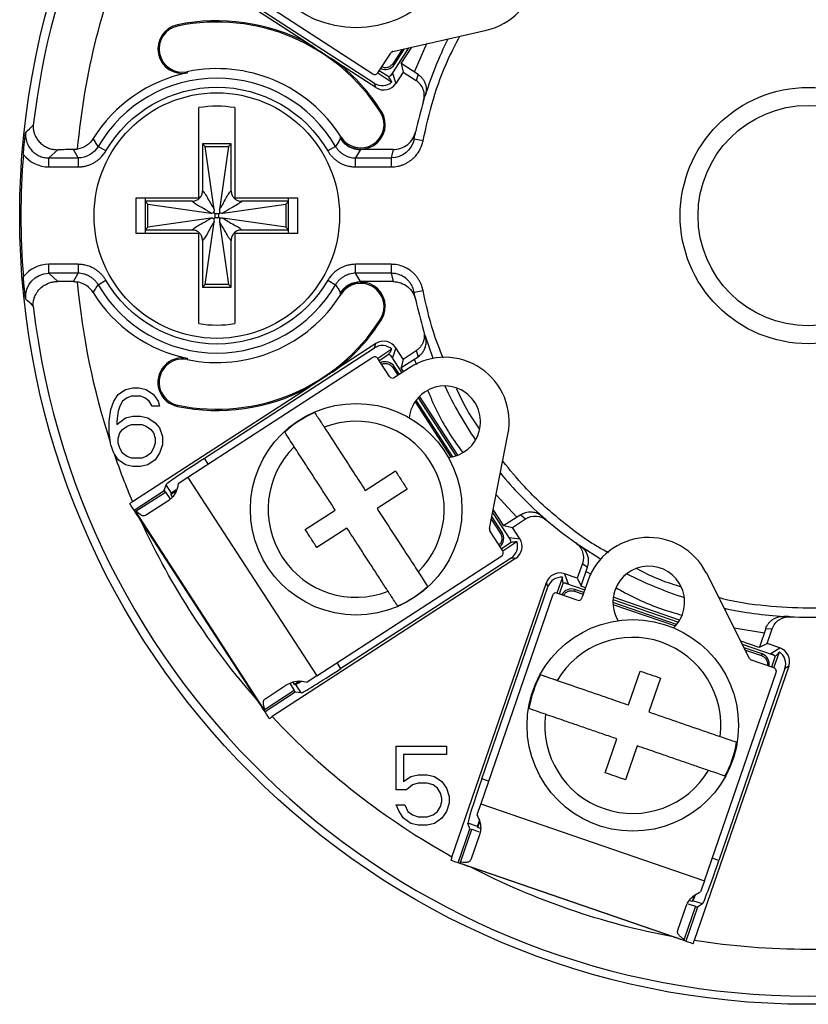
# Model space of a CAD drawing. Header units: millimetres. Extents: x 15 to 205, y 5 to 292.
# Tile 3 of 12: x 88 to 110, y 71 to 99. Entities that reach past the tile are written whole.
import ezdxf

# ---------------------------------------------------------------- set-up
doc = ezdxf.new("R2010")
doc.units = ezdxf.units.MM

msp = doc.modelspace()

# ---------------------------------------------------------------- linework, layer by layer
at = {"color": 7, "linetype": 'Continuous', "lineweight": 25}
for p, q in [((95.606, 98.038), (90.731, 101.204)), ((92.276, 100.528), (97.434, 97.179)), ((97.481, 96.914), (92.734, 99.996)), ((91.982, 98.548), (91.989, 98.514)), ((97.993, 97.804), (100.599, 98.397)), ((98.43, 97.903), (97.933, 97.138)), ((98.03, 97.435), (98.318, 97.878)), ((98.222, 97.468), (98.517, 97.923)), ((97.573, 97.208), (97.932, 97.761)), ((92.259, 97.207), (92.252, 97.241)), ((97.52, 96.795), (96.45, 97.49)), ((97.881, 97.093), (97.612, 97.268)), ((97.988, 97.463), (98.03, 97.435)), ((98.278, 97.227), (98.073, 96.912)), ((98.227, 97.464), (98.222, 97.468)), ((98.227, 97.464), (98.278, 97.227)), ((98.694, 97.161), (98.227, 97.464)), ((98.278, 97.227), (98.642, 96.991)), ((97.573, 97.208), (97.967, 96.952)), ((97.979, 97.197), (98.073, 96.912)), ((98.694, 97.161), (98.642, 96.991)), ((97.52, 96.795), (97.481, 96.914)), ((92.581, 93.725), (92.581, 96.238)), ((93.581, 96.238), (93.581, 93.725)), ((97.674, 96.13), (97.645, 96.112)), ((96.546, 95.417), (96.516, 95.398)), ((98.832, 95.313), (98.586, 95.361)), ((88.394, 94.834), (88.649, 95.062)), ((89.209, 94.834), (89.078, 95.066)), ((89.986, 95.03), (89.77, 95.156)), ((93.481, 95.225), (92.681, 95.225)), ((92.681, 95.225), (92.681, 93.918)), ((92.757, 95.149), (92.681, 95.225)), ((93.01, 93.396), (92.757, 95.149)), ((92.757, 95.149), (93.404, 95.149)), ((93.404, 95.149), (93.151, 93.396)), ((93.404, 95.149), (93.481, 95.225)), ((93.481, 93.918), (93.481, 95.225)), ((96.391, 95.156), (96.176, 95.03)), ((97.084, 95.066), (96.953, 94.834)), ((97.995, 95.066), (97.084, 95.066)), ((97.995, 95.066), (97.948, 94.834)), ((88.394, 94.834), (89.209, 94.834)), ((88.394, 94.584), (88.394, 94.834)), ((89.209, 94.834), (89.209, 94.584)), ((96.953, 94.834), (97.948, 94.834)), ((96.953, 94.584), (96.953, 94.834)), ((97.948, 94.834), (97.948, 94.584)), ((88.394, 94.584), (89.209, 94.584)), ((96.953, 94.584), (97.948, 94.584)), ((90.831, 93.725), (92.581, 93.725)), ((90.831, 92.725), (90.831, 93.725)), ((91.081, 93.725), (91.081, 93.625)), ((93.581, 93.725), (95.331, 93.725)), ((95.081, 93.625), (95.081, 93.725)), ((95.331, 93.725), (95.331, 92.725)), ((91.081, 93.625), (91.081, 92.825)), ((92.388, 93.625), (91.081, 93.625)), ((91.157, 93.549), (91.081, 93.625)), ((91.157, 93.549), (92.91, 93.296)), ((91.157, 92.902), (91.157, 93.549)), ((93.251, 93.296), (95.004, 93.549)), ((95.081, 93.625), (93.773, 93.625)), ((95.004, 93.549), (95.081, 93.625)), ((95.004, 93.549), (95.004, 92.902)), ((95.081, 92.825), (95.081, 93.625)), ((92.91, 93.155), (91.157, 92.902)), ((92.994, 93.312), (93.028, 93.278)), ((93.028, 93.173), (92.994, 93.138)), ((93.133, 93.278), (93.028, 93.278)), ((93.028, 93.278), (93.028, 93.173)), ((93.028, 93.173), (93.133, 93.173)), ((93.168, 93.312), (93.133, 93.278)), ((93.133, 93.173), (93.133, 93.278)), ((93.133, 93.173), (93.168, 93.138)), ((95.004, 92.902), (93.251, 93.155)), ((91.157, 92.902), (91.081, 92.825)), ((92.757, 91.302), (93.01, 93.055)), ((93.151, 93.055), (93.404, 91.302)), ((95.004, 92.902), (95.081, 92.825)), ((92.581, 92.725), (90.831, 92.725)), ((91.081, 92.825), (91.081, 92.725)), ((91.081, 92.825), (92.388, 92.825)), ((92.581, 90.213), (92.581, 92.725)), ((93.581, 92.725), (93.581, 90.213)), ((95.331, 92.725), (93.581, 92.725)), ((93.773, 92.825), (95.081, 92.825)), ((95.081, 92.725), (95.081, 92.825)), ((92.681, 92.533), (92.681, 91.225)), ((93.481, 91.225), (93.481, 92.533)), ((88.394, 91.617), (88.394, 91.867)), ((89.209, 91.867), (88.394, 91.867)), ((89.209, 91.867), (89.209, 91.617)), ((96.953, 91.617), (96.953, 91.867)), ((97.948, 91.867), (96.953, 91.867)), ((97.948, 91.867), (97.948, 91.617)), ((89.209, 91.617), (88.394, 91.617)), ((88.649, 91.389), (88.394, 91.617)), ((89.078, 91.385), (89.209, 91.617)), ((97.084, 91.384), (96.953, 91.617)), ((97.948, 91.617), (96.953, 91.617)), ((97.948, 91.617), (97.995, 91.384)), ((89.77, 91.295), (89.986, 91.421)), ((92.757, 91.302), (92.681, 91.225)), ((92.681, 91.225), (93.481, 91.225)), ((93.404, 91.302), (92.757, 91.302)), ((93.404, 91.302), (93.481, 91.225)), ((96.176, 91.421), (96.391, 91.295)), ((97.995, 91.384), (97.084, 91.384)), ((96.516, 91.053), (96.546, 91.034)), ((98.586, 91.09), (98.832, 91.138)), ((97.645, 90.339), (97.674, 90.32)), ((99.113, 89.243), (98.898, 89.86)), ((92.734, 86.455), (97.481, 89.537)), ((97.52, 89.656), (96.45, 88.961)), ((97.481, 89.537), (97.52, 89.656)), ((98.073, 89.538), (97.979, 89.254)), ((98.278, 89.224), (98.073, 89.538)), ((97.434, 89.272), (92.276, 85.923)), ((97.967, 89.499), (97.573, 89.243)), ((97.612, 89.183), (97.881, 89.358)), ((97.933, 89.313), (98.239, 88.841)), ((98.227, 88.987), (98.694, 89.29)), ((98.278, 89.224), (98.642, 89.46)), ((98.642, 89.46), (98.694, 89.29)), ((92.252, 89.21), (92.259, 89.244)), ((97.899, 88.74), (97.573, 89.243)), ((98.03, 89.015), (97.988, 88.988)), ((98.172, 88.797), (98.03, 89.015)), ((98.222, 88.983), (98.227, 88.987)), ((98.278, 89.224), (98.227, 88.987)), ((98.457, 88.982), (98.038, 88.71)), ((98.292, 88.875), (98.222, 88.983)), ((90.205, 88.051), (90.328, 88.238)), ((90.328, 88.238), (90.535, 88.379)), ((90.535, 88.379), (90.741, 88.425)), ((90.7, 88.191), (90.576, 88.145)), ((90.947, 88.191), (90.7, 88.191)), ((90.731, 85.247), (95.606, 88.413)), ((90.741, 88.425), (90.906, 88.425)), ((90.906, 88.425), (91.112, 88.379)), ((91.071, 88.145), (90.947, 88.191)), ((91.112, 88.379), (91.318, 88.238)), ((91.318, 88.238), (91.442, 88.051)), ((99.806, 86.543), (98.738, 88.188)), ((90.122, 87.817), (90.205, 88.051)), ((90.37, 87.911), (90.328, 87.77)), ((90.452, 88.051), (90.37, 87.911)), ((90.576, 88.145), (90.452, 88.051)), ((91.195, 88.051), (91.071, 88.145)), ((91.277, 87.911), (91.195, 88.051)), ((91.483, 87.911), (91.277, 87.911)), ((91.442, 88.051), (91.483, 87.911)), ((91.982, 87.903), (91.989, 87.937)), ((99.664, 86.499), (98.64, 88.076)), ((98.693, 88.141), (99.745, 86.521)), ((90.081, 87.489), (90.122, 87.817)), ((90.328, 87.77), (90.287, 87.489)), ((90.535, 87.583), (90.741, 87.63)), ((90.741, 87.63), (90.947, 87.63)), ((90.947, 87.63), (91.153, 87.583)), ((90.081, 87.162), (90.081, 87.489)), ((90.287, 87.396), (90.535, 87.583)), ((90.287, 87.489), (90.287, 87.396)), ((90.452, 87.255), (90.576, 87.349)), ((90.576, 87.349), (90.7, 87.396)), ((90.7, 87.396), (90.988, 87.396)), ((90.988, 87.396), (91.112, 87.349)), ((91.112, 87.349), (91.236, 87.255)), ((91.153, 87.583), (91.36, 87.442)), ((91.36, 87.442), (91.483, 87.302)), ((90.114, 86.901), (90.081, 87.162)), ((90.328, 87.021), (90.37, 87.162)), ((90.37, 87.162), (90.452, 87.255)), ((91.236, 87.255), (91.318, 87.162)), ((91.318, 87.162), (91.36, 87.021)), ((91.483, 87.302), (91.566, 87.068)), ((91.566, 87.068), (91.566, 86.834)), ((100.685, 84.502), (101.203, 87.124)), ((90.205, 86.6), (90.122, 86.834)), ((90.328, 86.881), (90.328, 87.021)), ((90.37, 86.74), (90.328, 86.881)), ((91.36, 86.881), (91.318, 86.74)), ((91.36, 87.021), (91.36, 86.881)), ((91.566, 86.834), (91.483, 86.6)), ((90.328, 86.413), (90.224, 86.57)), ((90.452, 86.6), (90.37, 86.74)), ((90.576, 86.506), (90.452, 86.6)), ((91.236, 86.6), (91.112, 86.506)), ((91.318, 86.74), (91.236, 86.6)), ((91.483, 86.6), (91.36, 86.413)), ((90.535, 86.272), (90.328, 86.413)), ((90.741, 86.225), (90.535, 86.272)), ((90.7, 86.459), (90.576, 86.506)), ((90.988, 86.459), (90.7, 86.459)), ((91.153, 86.272), (90.947, 86.225)), ((91.112, 86.506), (90.988, 86.459)), ((91.36, 86.413), (91.153, 86.272)), ((90.947, 86.225), (90.741, 86.225)), ((97.223, 85.558), (98.062, 86.103)), ((91.609, 85.554), (91.664, 85.718)), ((91.818, 85.48), (91.664, 85.718)), ((92.276, 85.923), (92.005, 85.746)), ((92.276, 85.923), (95.871, 80.387)), ((90.771, 85.01), (91.609, 85.554)), ((90.834, 84.986), (91.647, 85.514)), ((91.609, 85.554), (91.639, 85.509)), ((91.647, 85.514), (91.765, 85.333)), ((91.801, 85.451), (91.95, 85.548)), ((91.818, 85.48), (91.801, 85.451)), ((91.846, 85.382), (91.801, 85.451)), ((98.389, 85.599), (97.55, 85.055)), ((91.715, 85.26), (91.122, 84.875)), ((90.809, 84.97), (90.834, 84.986)), ((90.809, 84.97), (94.403, 79.434)), ((95.546, 84.469), (96.384, 85.013)), ((100.772, 84.941), (101.269, 84.176)), ((101.085, 84.574), (100.789, 85.029)), ((101.557, 84.88), (101.091, 84.577)), ((101.557, 84.88), (101.692, 84.764)), ((94.223, 79.694), (90.972, 84.699)), ((101.037, 84.386), (100.749, 84.828)), ((101.328, 84.527), (101.692, 84.764)), ((96.711, 84.51), (95.873, 83.965)), ((101.058, 83.875), (100.699, 84.428)), ((100.995, 84.359), (101.037, 84.386)), ((101.091, 84.577), (101.085, 84.574)), ((101.091, 84.577), (101.328, 84.527)), ((101.532, 84.212), (101.328, 84.527)), ((101.289, 84.11), (101.019, 83.935)), ((101.058, 83.875), (101.452, 84.131)), ((101.234, 84.242), (101.532, 84.212)), ((103.783, 83.643), (103.235, 83.996)), ((101.414, 83.659), (94.625, 79.25)), ((95.871, 80.387), (101.029, 83.737)), ((101.29, 83.672), (96.543, 80.589)), ((101.414, 83.659), (101.29, 83.672)), ((103.279, 83.523), (103.137, 83.113)), ((103.279, 83.523), (103.425, 83.422)), ((103.137, 83.113), (102.783, 83.235)), ((102.783, 83.235), (102.883, 82.953)), ((103.244, 82.896), (103.425, 83.422)), ((107.941, 80.875), (106.736, 83.26)), ((99.639, 75.333), (102.275, 82.987)), ((102.317, 82.869), (102.275, 82.987)), ((102.723, 83.138), (102.57, 82.694)), ((102.638, 82.671), (102.742, 82.975)), ((102.811, 82.971), (103.343, 82.788)), ((103.137, 83.113), (103.244, 82.896)), ((103.427, 83.033), (103.265, 82.561)), ((100.474, 77.518), (102.317, 82.869)), ((103.137, 82.499), (102.57, 82.694)), ((103.071, 82.797), (103.055, 82.749)), ((103.317, 82.712), (103.071, 82.797)), ((103.241, 82.889), (103.244, 82.896)), ((103.363, 82.847), (103.241, 82.889)), ((102.443, 82.632), (100.441, 76.817)), ((105.908, 81.82), (104.129, 82.432)), ((104.132, 82.516), (105.958, 81.887)), ((105.992, 81.942), (104.138, 82.58)), ((108.396, 81.71), (108.215, 81.184)), ((108.396, 81.71), (108.574, 81.7)), ((108.432, 81.29), (108.574, 81.7)), ((108.213, 81.177), (107.699, 81.354)), ((107.74, 81.274), (108.602, 80.977)), ((108.29, 81), (107.791, 81.171)), ((108.215, 81.184), (108.213, 81.177)), ((108.215, 81.184), (108.432, 81.29)), ((108.787, 81.168), (108.432, 81.29)), ((108.534, 81.008), (108.787, 81.168)), ((108.621, 80.61), (108.774, 81.055)), ((108.621, 80.61), (107.998, 80.825)), ((108.274, 80.952), (108.29, 81)), ((108.658, 80.938), (108.554, 80.634)), ((104.563, 79.575), (104.889, 80.521)), ((109.035, 80.66), (106.399, 73.005)), ((106.681, 74.668), (108.683, 80.483)), ((108.929, 80.593), (107.087, 75.241)), ((109.035, 80.66), (108.929, 80.593)), ((95.247, 80.145), (95.201, 80.217)), ((95.395, 80.241), (95.247, 80.145)), ((95.871, 80.387), (95.599, 80.211)), ((105.456, 80.325), (105.131, 79.38)), ((95.263, 79.928), (94.425, 79.383)), ((95.242, 79.979), (94.429, 79.451)), ((94.444, 79.759), (95.037, 80.144)), ((95.124, 80.161), (95.242, 79.979)), ((95.234, 79.973), (95.263, 79.928)), ((95.247, 80.145), (95.28, 80.149)), ((95.434, 79.911), (95.263, 79.928)), ((95.434, 79.911), (95.28, 80.149)), ((94.429, 79.451), (94.403, 79.434)), ((103.912, 77.684), (104.238, 78.63)), ((98.081, 78.425), (99.483, 78.425)), ((98.081, 77.208), (98.081, 78.425)), ((99.483, 78.425), (99.483, 78.191)), ((104.805, 78.434), (104.48, 77.489)), ((98.287, 78.191), (98.287, 77.442)), ((99.483, 78.191), (98.287, 78.191)), ((98.287, 77.442), (98.493, 77.583)), ((98.493, 77.583), (98.7, 77.63)), ((98.7, 77.63), (98.947, 77.63)), ((98.947, 77.63), (99.153, 77.583)), ((99.153, 77.583), (99.36, 77.442)), ((98.37, 77.208), (98.081, 77.208)), ((98.535, 77.349), (98.37, 77.208)), ((98.7, 77.396), (98.535, 77.349)), ((98.947, 77.396), (98.7, 77.396)), ((99.112, 77.349), (98.947, 77.396)), ((99.236, 77.255), (99.112, 77.349)), ((99.318, 77.115), (99.236, 77.255)), ((99.36, 77.442), (99.483, 77.255)), ((99.483, 77.255), (99.566, 77.021)), ((99.36, 76.974), (99.318, 77.115)), ((99.36, 76.881), (99.36, 76.974)), ((99.566, 77.021), (99.566, 76.834)), ((98.081, 76.787), (98.328, 76.787)), ((98.163, 76.6), (98.081, 76.787)), ((98.328, 76.787), (98.411, 76.6)), ((99.236, 76.6), (99.318, 76.74)), ((99.318, 76.74), (99.36, 76.881)), ((99.566, 76.834), (99.483, 76.6)), ((100.441, 76.817), (100.335, 76.511)), ((100.441, 76.817), (106.681, 74.668)), ((98.287, 76.413), (98.163, 76.6)), ((98.493, 76.272), (98.287, 76.413)), ((98.411, 76.6), (98.535, 76.506)), ((98.535, 76.506), (98.7, 76.459)), ((98.7, 76.459), (98.947, 76.459)), ((98.947, 76.459), (99.112, 76.506)), ((99.112, 76.506), (99.236, 76.6)), ((99.36, 76.413), (99.153, 76.272)), ((99.483, 76.6), (99.36, 76.413)), ((98.7, 76.225), (98.493, 76.272)), ((98.947, 76.225), (98.7, 76.225)), ((99.153, 76.272), (98.947, 76.225)), ((99.816, 75.171), (100.142, 76.116)), ((99.881, 75.191), (100.197, 76.108)), ((100.142, 76.116), (100.084, 76.278)), ((100.352, 76.186), (100.084, 76.278)), ((100.142, 76.116), (100.193, 76.099)), ((100.197, 76.108), (100.401, 76.038)), ((100.352, 76.186), (100.357, 76.153)), ((100.357, 76.153), (100.414, 76.32)), ((100.435, 76.126), (100.357, 76.153)), ((100.406, 75.949), (100.176, 75.28)), ((99.871, 75.162), (99.881, 75.191)), ((99.871, 75.162), (106.111, 73.014)), ((105.81, 73.107), (100.166, 75.05)), ((106.681, 74.668), (106.576, 74.362)), ((106.396, 74.261), (106.339, 74.093)), ((105.944, 73.294), (106.174, 73.963)), ((106.437, 73.959), (106.121, 73.042)), ((106.485, 73.932), (106.16, 72.987)), ((106.232, 74.03), (106.437, 73.959)), ((106.339, 74.093), (106.258, 74.121)), ((106.339, 74.093), (106.362, 74.116)), ((106.63, 74.024), (106.362, 74.116)), ((106.434, 73.95), (106.485, 73.932)), ((106.63, 74.024), (106.485, 73.932)), ((106.121, 73.042), (106.111, 73.014))]:
    msp.add_line(p, q, dxfattribs=at)
at = {"color": 8, "linetype": 'Continuous', "lineweight": 25}
for p, q in [((98.248, 97.862), (97.988, 97.463)), ((98.925, 98.016), (98.587, 97.23)), ((97.988, 88.988), (98.13, 88.77)), ((98.587, 89.221), (98.652, 89.071)), ((98.609, 88.033), (99.612, 86.488)), ((92.841, 86.289), (92.734, 86.455)), ((100.87, 85.44), (101.451, 84.811)), ((100.735, 84.758), (100.995, 84.359)), ((103.383, 83.302), (103.526, 83.223)), ((103.055, 82.749), (103.3, 82.665)), ((104.132, 82.379), (105.873, 81.779)), ((107.51, 81.727), (108.355, 81.59)), ((107.824, 81.107), (108.274, 80.952)), ((96.543, 80.589), (96.436, 80.754)), ((100.66, 77.454), (100.474, 77.518)), ((107.087, 75.241), (106.9, 75.305))]:
    msp.add_line(p, q, dxfattribs=at)
at = {"color": 7, "linetype": 'Continuous', "lineweight": 25}
for centre, radius in [((109.581, 93.225), 22), ((96.967, 101.417), 2.95), ((93.081, 93.225), 3.425), ((109.581, 93.225), 3.075), ((96.967, 85.034), 2.95), ((104.684, 79.005), 2.95)]:
    msp.add_circle(centre, radius, dxfattribs=at)
for centre, radius, start, end in [((109.581, 93.225), 21.768, 108.2118, 173.3468), ((100.2, 100.152), 1.8, 282.8165, 57), ((93.081, 93.225), 5.435, 62.316, 101.6629), ((93.081, 93.225), 5.4, 32.311, 101.6629), ((92.121, 97.877), 0.685, 101.6629, 281.6629), ((92.121, 97.877), 0.65, 101.6629, 281.6629), ((109.581, 93.225), 11.2, 153.9043, 162.5112), ((98.016, 97.707), 0.1, 102.8165, 147), ((93.081, 93.225), 4.1, 32.311, 101.6629), ((93.081, 93.225), 5.435, 32.311, 51.684), ((97.779, 97.599), 0.3, 244.6623, 327), ((93.081, 93.225), 4.065, 101.6629, 148.1123), ((93.081, 93.225), 3.833, 30.2505, 149.7495), ((97.489, 97.263), 0.1, 237, 327), ((109.581, 93.225), 11.2, 163.3842, 167.8636), ((93.081, 93.225), 3.053, 80.5754, 99.4246), ((97.095, 95.764), 0.685, 212.311, 32.311), ((97.095, 95.764), 0.65, 212.311, 32.311), ((93.081, 93.225), 4.065, 31.8877, 32.311), ((109.581, 93.225), 21.965, 175.5412, 184.4588), ((93.081, 93.225), 3.833, 210.2505, 329.7495), ((97.095, 90.686), 0.685, 327.689, 147.689), ((97.095, 90.686), 0.65, 327.689, 147.689), ((93.081, 93.225), 4.065, 211.8877, 258.3371), ((93.081, 93.225), 4.1, 258.3371, 327.689), ((93.081, 93.225), 4.065, 327.689, 328.1123), ((109.581, 93.225), 21.768, 186.6532, 353.3468), ((109.581, 93.225), 11.2, 192.1364, 196.6158), ((93.081, 93.225), 5.4, 258.3371, 327.689), ((93.081, 93.225), 3.053, 260.5754, 279.4246), ((93.081, 93.225), 5.435, 308.316, 327.689), ((97.489, 89.188), 0.1, 33, 123), ((99.437, 87.473), 1.8, 348.8165, 123), ((92.121, 88.573), 0.685, 78.3371, 258.3371), ((92.121, 88.573), 0.65, 78.3371, 258.3371), ((97.779, 88.852), 0.3, 33, 115.3377), ((97.983, 88.794), 0.1, 213, 303), ((99.437, 87.473), 1, 275.863, 123), ((109.581, 93.225), 11.2, 205.1085, 214.0086), ((93.081, 93.225), 5.435, 258.3371, 297.684), ((99.437, 87.473), 1, 123, 173.4043), ((96.967, 85.034), 2.934, 113.1868, 132.8132), ((96.967, 85.034), 2.456, 314.745, 111.255), ((96.967, 85.034), 2.456, 134.745, 291.255), ((109.581, 93.225), 11.2, 219.9043, 228.5112), ((109.581, 93.225), 11.2, 229.3842, 234.6158), ((100.783, 84.483), 0.1, 168.8165, 213), ((100.785, 84.223), 0.3, 310.6623, 33), ((105.129, 82.447), 1.8, 26.8165, 161), ((100.974, 83.821), 0.1, 303, 33), ((105.129, 82.447), 1, 313.863, 161), ((109.581, 93.225), 11.2, 243.1085, 252.0086), ((96.967, 85.034), 2.934, 293.1868, 312.8132), ((102.538, 82.6), 0.1, 71, 161), ((102.973, 82.513), 0.3, 71, 153.3377), ((105.129, 82.447), 1, 161, 211.4043), ((103.17, 82.593), 0.1, 251, 341), ((109.581, 93.225), 11.2, 257.9043, 266.5112), ((109.581, 93.225), 11.2, 267.3842, 272.6158), ((104.684, 79.005), 2.456, 352.745, 149.255), ((108.031, 80.92), 0.1, 206.8165, 251), ((108.192, 80.716), 0.3, 348.6623, 71), ((108.589, 80.516), 0.1, 341, 71), ((104.684, 79.005), 2.934, 151.1868, 170.8132), ((104.684, 79.005), 2.456, 172.745, 329.255), ((104.684, 79.005), 2.934, 331.1868, 350.8132)]:
    msp.add_arc(centre, radius, start, end, dxfattribs=at)
for centre, major_axis, ratio, start_param, end_param in [((97.698, 97.25), (-0.126, 0.38), 0.999002, 2.245953, 3.55547), ((97.837, 96.831), (-0.813, 1.3), 0.113442, 4.734847, 4.842298), ((97.738, 97.131), (-0.126, 0.38), 0.999002, 2.245953, 3.815775), ((97.698, 89.201), (-0.126, -0.38), 0.999002, 2.727715, 4.037232), ((97.738, 89.32), (-0.126, -0.38), 0.999002, 2.46741, 4.037232), ((97.837, 89.62), (0.813, 1.3), 0.113442, 4.58248, 4.689931), ((92.754, 86.424), (1.09, 0.708), 0.027933, 1.570796, 3.106686), ((92.908, 86.187), (1.09, 0.708), 0.017455, 2.63614, 3.106686), ((101.072, 84.007), (-0.398, 0.039), 0.999002, 2.245953, 3.55547), ((101.511, 83.964), (1.519, 0.214), 0.113442, 1.593254, 1.700706), ((101.196, 83.995), (-0.398, 0.039), 0.999002, 2.245953, 3.815775), ((102.653, 82.857), (0.135, -0.377), 0.999002, 2.46741, 4.037232), ((102.695, 82.739), (0.135, -0.377), 0.999002, 2.727715, 4.037232), ((102.546, 83.154), (-0.16, 1.525), 0.113442, 4.58248, 4.689931), ((108.923, 80.959), (1.065, 1.104), 0.113442, 1.593254, 1.700706), ((108.551, 80.723), (-0.338, -0.214), 0.999002, 2.245953, 3.55547), ((108.657, 80.79), (-0.338, -0.214), 0.999002, 2.245953, 3.815775), ((96.523, 80.62), (1.09, 0.708), 0.027933, 3.176499, 4.712389), ((96.369, 80.857), (1.09, 0.708), 0.017455, 3.176499, 3.652498), ((100.508, 77.506), (0.423, 1.229), 0.027933, 1.570796, 3.106686), ((100.776, 77.414), (0.423, 1.229), 0.017455, 2.63614, 3.106686), ((107.052, 75.253), (0.423, 1.229), 0.027933, 3.176499, 4.712389), ((106.784, 75.345), (0.423, 1.229), 0.017455, 3.176499, 3.652498)]:
    msp.add_ellipse(centre, major_axis=major_axis, ratio=ratio, start_param=start_param, end_param=end_param, dxfattribs=at)
for points in [[(89.196, 95.077), (89.388, 97.187), (89.905, 99.253), (90.731, 101.204)], [(98.848, 96.428), (98.865, 96.483), (98.881, 96.537), (98.898, 96.591)], [(87.748, 95.552), (87.818, 95.618), (87.889, 95.683), (87.959, 95.747)], [(98.586, 95.361), (98.6, 95.434), (98.615, 95.507), (98.631, 95.58)], [(89.629, 95.373), (89.533, 95.219), (89.374, 95.11), (89.196, 95.077)], [(98.586, 95.361), (98.528, 95.058), (98.255, 94.834), (97.948, 94.834)], [(89.078, 95.066), (88.928, 95.066), (88.786, 95.064), (88.649, 95.062)], [(89.196, 95.077), (89.157, 95.07), (89.117, 95.066), (89.078, 95.066)], [(89.77, 95.156), (89.655, 94.959), (89.438, 94.834), (89.209, 94.834)], [(87.682, 94.933), (87.849, 94.721), (88.106, 94.582), (88.394, 94.584)], [(88.394, 91.867), (88.107, 91.868), (87.849, 91.73), (87.682, 91.518)], [(87.748, 90.899), (87.707, 91.277), (88.013, 91.617), (88.394, 91.617)], [(89.078, 91.385), (88.928, 91.385), (88.786, 91.386), (88.649, 91.389)], [(89.078, 91.385), (89.117, 91.385), (89.157, 91.381), (89.196, 91.374)], [(89.629, 91.078), (89.533, 91.232), (89.374, 91.341), (89.196, 91.374)], [(90.114, 86.901), (89.642, 88.353), (89.334, 89.853), (89.196, 91.374)], [(98.631, 90.871), (98.615, 90.944), (98.6, 91.017), (98.586, 91.09)], [(87.959, 90.703), (87.889, 90.768), (87.818, 90.833), (87.748, 90.899)], [(98.898, 89.86), (98.881, 89.914), (98.865, 89.968), (98.848, 90.023)], [(90.122, 86.834), (90.119, 86.856), (90.116, 86.879), (90.114, 86.901)], [(90.224, 86.57), (90.218, 86.58), (90.211, 86.59), (90.205, 86.6)], [(90.731, 85.247), (90.546, 85.683), (90.378, 86.122), (90.224, 86.57)], [(90.731, 85.247), (90.704, 85.23), (90.677, 85.212), (90.651, 85.195)], [(90.972, 84.699), (90.865, 84.864), (90.758, 85.03), (90.651, 85.195)], [(94.223, 79.694), (92.901, 81.194), (91.805, 82.881), (90.972, 84.699)], [(102.29, 84.724), (102.247, 84.761), (102.204, 84.798), (102.161, 84.836)], [(103.235, 83.996), (103.188, 84.029), (103.142, 84.061), (103.095, 84.094)], [(109.07, 82.037), (109.013, 82.04), (108.956, 82.043), (108.899, 82.046)], [(94.545, 79.198), (94.438, 79.363), (94.33, 79.528), (94.223, 79.694)], [(94.545, 79.198), (94.572, 79.216), (94.598, 79.233), (94.625, 79.25)], [(99.639, 75.333), (97.774, 76.37), (96.082, 77.691), (94.625, 79.25)], [(99.639, 75.333), (99.629, 75.303), (99.618, 75.273), (99.608, 75.243)], [(100.166, 75.05), (99.98, 75.114), (99.794, 75.178), (99.608, 75.243)], [(105.81, 73.107), (103.844, 73.476), (101.942, 74.13), (100.166, 75.05)], [(106.368, 72.915), (106.182, 72.979), (105.996, 73.043), (105.81, 73.107)], [(106.368, 72.915), (106.379, 72.945), (106.389, 72.975), (106.399, 73.005)], [(112.762, 73.005), (110.654, 72.674), (108.507, 72.674), (106.399, 73.005)]]:
    msp.add_open_spline(points, degree=3, dxfattribs=at)
at = {"color": 8, "linetype": 'Continuous', "lineweight": 25}
for points, knots in [([(98.832, 95.313), (98.921, 95.7), (99.101, 96.484), (99.455, 97.461), (99.753, 98.025), (99.86, 98.229)], [0, 0, 0, 0, 0.384002, 0.776967, 1, 1, 1, 1]), ([(97.988, 97.463), (97.967, 97.437), (97.926, 97.386), (97.832, 97.35), (97.745, 97.343), (97.698, 97.365), (97.68, 97.374)], [0, 0, 0, 0, 0.279681, 0.558076, 0.834831, 1, 1, 1, 1]), ([(99.395, 89.248), (99.299, 89.491), (99.055, 90.104), (98.916, 90.749), (98.832, 91.138)], [0, 0, 0, 0, 0.396253, 1, 1, 1, 1]), ([(97.68, 89.077), (97.698, 89.085), (97.745, 89.108), (97.832, 89.101), (97.926, 89.066), (97.967, 89.014), (97.988, 88.988)], [0, 0, 0, 0, 0.1632082, 0.4416107, 0.7183739, 1, 1, 1, 1]), ([(98.966, 88.34), (99.013, 88.228), (99.231, 87.708), (99.562, 87.127), (99.884, 86.694), (99.943, 86.615)], [0, 0, 0, 0, 0.184589, 0.851247, 1, 1, 1, 1]), ([(100.408, 87.279), (100.305, 87.426), (100.059, 87.779), (99.877, 88.17), (99.771, 88.397)], [0, 0, 0, 0, 0.4167876, 1, 1, 1, 1]), ([(104.003, 83.821), (103.892, 83.881), (103.398, 84.15), (102.606, 84.764), (101.723, 85.554), (101.252, 86.135), (101.056, 86.378)], [0, 0, 0, 0, 0.096599, 0.429369, 0.762021, 1, 1, 1, 1]), ([(100.995, 84.359), (101.01, 84.329), (101.04, 84.27), (101.034, 84.17), (101.005, 84.087), (100.965, 84.054), (100.951, 84.041)], [0, 0, 0, 0, 0.279681, 0.558076, 0.834831, 1, 1, 1, 1]), ([(106.029, 82.87), (106.017, 82.873), (105.592, 82.994), (105.176, 83.164), (104.8, 83.374), (104.798, 83.376)], [0, 0, 0, 0, 0.029324, 0.994895, 1, 1, 1, 1]), ([(102.757, 82.63), (102.766, 82.647), (102.789, 82.694), (102.862, 82.742), (102.957, 82.772), (103.022, 82.757), (103.055, 82.749)], [0, 0, 0, 0, 0.163208, 0.441611, 0.718374, 1, 1, 1, 1]), ([(104.224, 82.841), (104.33, 82.781), (104.822, 82.505), (105.44, 82.251), (105.961, 82.109), (106.056, 82.083)], [0, 0, 0, 0, 0.184589, 0.851247, 1, 1, 1, 1]), ([(110.974, 82.374), (110.908, 82.362), (110.449, 82.283), (109.582, 82.259), (108.385, 82.325), (107.546, 82.436), (107.12, 82.559), (107.084, 82.57)], [0, 0, 0, 0, 0.051742, 0.356087, 0.660316, 0.971823, 1, 1, 1, 1]), ([(108.274, 80.952), (108.304, 80.938), (108.364, 80.91), (108.421, 80.828), (108.449, 80.745), (108.438, 80.694), (108.434, 80.675)], [0, 0, 0, 0, 0.2796814, 0.5580758, 0.834831, 1, 1, 1, 1])]:
    msp.add_open_spline(points, degree=3, knots=knots, dxfattribs=at)
at = {"color": 7, "linetype": 'Continuous', "lineweight": 25}
for points, knots in [([(96.45, 97.49), (96.407, 97.518), (96.36, 97.549), (96.266, 97.609), (96.231, 97.632), (96.166, 97.674), (96.142, 97.69), (96.088, 97.725), (96.057, 97.745), (95.996, 97.785), (95.966, 97.804), (95.912, 97.839), (95.888, 97.855), (95.824, 97.897), (95.789, 97.919), (95.697, 97.979), (95.649, 98.01), (95.606, 98.038)], [0, 0, 0, 0, 0.25, 0.25, 0.375, 0.375, 0.4375, 0.4375, 0.5, 0.5, 0.5625, 0.5625, 0.625, 0.625, 0.75, 0.75, 1, 1, 1, 1]), ([(97.878, 97.091), (97.897, 97.105), (97.916, 97.121), (97.95, 97.156), (97.965, 97.176), (97.979, 97.197)], [0, 0, 0, 0, 0.5, 0.5, 1, 1, 1, 1]), ([(98.848, 96.428), (98.879, 96.532), (98.876, 96.643), (98.802, 96.844), (98.732, 96.932), (98.642, 96.991)], [0, 0, 0, 0, 0.5, 0.5, 1, 1, 1, 1]), ([(98.694, 97.161), (98.713, 97.147), (98.753, 97.119), (98.807, 97.063), (98.856, 96.994), (98.896, 96.909), (98.92, 96.811), (98.925, 96.702), (98.908, 96.629), (98.898, 96.591)], [0, 0, 0, 0, 0.10701, 0.225981, 0.356907, 0.49978, 0.654593, 0.821336, 1, 1, 1, 1]), ([(89.986, 95.03), (90.628, 96.131), (91.807, 96.808), (94.355, 96.808), (95.534, 96.131), (96.176, 95.03)], [0, 0, 0, 0, 0.5, 0.5, 1, 1, 1, 1]), ([(109.581, 89.65), (110.529, 89.65), (111.438, 90.027), (112.779, 91.368), (113.156, 92.277), (113.156, 94.174), (112.779, 95.083), (111.438, 96.424), (110.529, 96.8), (108.633, 96.8), (107.723, 96.424), (106.382, 95.083), (106.006, 94.174), (106.006, 92.277), (106.382, 91.368), (107.723, 90.027), (108.633, 89.65), (109.581, 89.65)], [0, 0, 0, 0, 0.125, 0.125, 0.25, 0.25, 0.375, 0.375, 0.5, 0.5, 0.625, 0.625, 0.75, 0.75, 0.875, 0.875, 1, 1, 1, 1]), ([(87.959, 95.747), (87.959, 95.724), (87.957, 95.68), (87.964, 95.619), (87.975, 95.567), (87.995, 95.496), (88.033, 95.409), (88.104, 95.306), (88.192, 95.219), (88.297, 95.148), (88.41, 95.098), (88.527, 95.067), (88.61, 95.064), (88.649, 95.062)], [0, 0, 0, 0, 0.078994, 0.146999, 0.204015, 0.250048, 0.384086, 0.499788, 0.619076, 0.727593, 0.826342, 0.916607, 1, 1, 1, 1]), ([(97.995, 95.066), (98.144, 95.066), (98.289, 95.118), (98.52, 95.304), (98.6, 95.435), (98.631, 95.58)], [0, 0, 0, 0, 0.5, 0.5, 1, 1, 1, 1]), ([(87.682, 94.933), (87.684, 94.958), (87.688, 95.01), (87.696, 95.09), (87.704, 95.174), (87.714, 95.274), (87.729, 95.401), (87.741, 95.497), (87.748, 95.552)], [0, 0, 0, 0, 0.112377, 0.232255, 0.361103, 0.500106, 0.711036, 1, 1, 1, 1]), ([(87.748, 95.552), (87.746, 95.525), (87.742, 95.469), (87.75, 95.387), (87.766, 95.307), (87.793, 95.232), (87.826, 95.164), (87.865, 95.103), (87.921, 95.034), (88.001, 94.96), (88.116, 94.891), (88.249, 94.843), (88.345, 94.837), (88.394, 94.834)], [0, 0, 0, 0, 0.076265, 0.152316, 0.22726, 0.300241, 0.370482, 0.437324, 0.500245, 0.612877, 0.736251, 0.866785, 1, 1, 1, 1]), ([(89.77, 95.156), (89.747, 95.192), (89.699, 95.264), (89.653, 95.336), (89.629, 95.373)], [0, 0, 0, 0, 0.494131, 1, 1, 1, 1]), ([(96.532, 95.373), (96.509, 95.336), (96.463, 95.264), (96.415, 95.192), (96.391, 95.156)], [0, 0, 0, 0, 0.505869, 1, 1, 1, 1]), ([(96.532, 95.373), (96.591, 95.279), (96.673, 95.201), (96.864, 95.095), (96.973, 95.066), (97.084, 95.066)], [0, 0, 0, 0, 0.5, 0.5, 1, 1, 1, 1]), ([(97.948, 94.584), (97.978, 94.585), (98.038, 94.587), (98.127, 94.601), (98.213, 94.623), (98.296, 94.653), (98.375, 94.691), (98.45, 94.737), (98.525, 94.791), (98.622, 94.881), (98.722, 95.012), (98.797, 95.17), (98.821, 95.271), (98.832, 95.313)], [0, 0, 0, 0, 0.07294, 0.145017, 0.216499, 0.287594, 0.358462, 0.429221, 0.499964, 0.581238, 0.749937, 0.894901, 1, 1, 1, 1]), ([(89.209, 94.584), (89.24, 94.585), (89.303, 94.587), (89.396, 94.602), (89.487, 94.627), (89.574, 94.66), (89.657, 94.702), (89.749, 94.761), (89.84, 94.838), (89.924, 94.932), (89.966, 94.998), (89.986, 95.03)], [0, 0, 0, 0, 0.100823, 0.200967, 0.3007, 0.400215, 0.499655, 0.596782, 0.749686, 0.879194, 1, 1, 1, 1]), ([(96.176, 95.03), (96.192, 95.004), (96.226, 94.95), (96.286, 94.878), (96.352, 94.812), (96.425, 94.753), (96.503, 94.703), (96.6, 94.653), (96.713, 94.614), (96.837, 94.588), (96.915, 94.585), (96.953, 94.584)], [0, 0, 0, 0, 0.100822, 0.200966, 0.300699, 0.400214, 0.499655, 0.596766, 0.749686, 0.879228, 1, 1, 1, 1]), ([(96.391, 95.156), (96.406, 95.133), (96.436, 95.086), (96.492, 95.023), (96.556, 94.966), (96.628, 94.918), (96.706, 94.88), (96.787, 94.853), (96.87, 94.837), (96.925, 94.835), (96.953, 94.834)], [0, 0, 0, 0, 0.121291, 0.245703, 0.372288, 0.49999, 0.627693, 0.754283, 0.878701, 1, 1, 1, 1]), ([(92.388, 93.625), (92.405, 93.626), (92.439, 93.628), (92.488, 93.641), (92.535, 93.662), (92.576, 93.69), (92.612, 93.725), (92.64, 93.764), (92.662, 93.808), (92.674, 93.849), (92.68, 93.886), (92.68, 93.907), (92.681, 93.918)], [0, 0, 0, 0, 0.1091423, 0.2214767, 0.3297933, 0.4415021, 0.5457617, 0.653113, 0.7563631, 0.8624905, 0.9308667, 1, 1, 1, 1]), ([(92.681, 93.918), (92.712, 93.881), (92.776, 93.808), (92.882, 93.595), (92.962, 93.471), (93.01, 93.396)], [0, 0, 0, 0, 0.278236, 0.559673, 1, 1, 1, 1]), ([(93.151, 93.396), (93.182, 93.441), (93.245, 93.531), (93.328, 93.696), (93.406, 93.835), (93.456, 93.89), (93.481, 93.918)], [0, 0, 0, 0, 0.27935, 0.561246, 0.78163, 1, 1, 1, 1]), ([(93.481, 93.918), (93.484, 93.884), (93.491, 93.816), (93.542, 93.727), (93.618, 93.663), (93.699, 93.63), (93.752, 93.627), (93.773, 93.625)], [0, 0, 0, 0, 0.221411, 0.441318, 0.652862, 0.862222, 1, 1, 1, 1]), ([(92.91, 93.296), (92.866, 93.327), (92.775, 93.389), (92.61, 93.473), (92.471, 93.551), (92.416, 93.601), (92.388, 93.625)], [0, 0, 0, 0, 0.27935, 0.561246, 0.78163, 1, 1, 1, 1]), ([(92.994, 93.312), (92.996, 93.316), (93.001, 93.324), (93.007, 93.339), (93.011, 93.358), (93.012, 93.378), (93.011, 93.391), (93.01, 93.396)], [0, 0, 0, 0, 0.147735, 0.298072, 0.55803, 0.825156, 1, 1, 1, 1]), ([(93.151, 93.396), (93.151, 93.377), (93.149, 93.349), (93.161, 93.322), (93.168, 93.313), (93.168, 93.312)], [0, 0, 0, 0, 0.636931, 0.987056, 1, 1, 1, 1]), ([(93.773, 93.625), (93.737, 93.594), (93.664, 93.531), (93.45, 93.424), (93.327, 93.345), (93.251, 93.296)], [0, 0, 0, 0, 0.2782361, 0.5596727, 1, 1, 1, 1]), ([(92.388, 92.825), (92.425, 92.857), (92.498, 92.92), (92.711, 93.027), (92.835, 93.106), (92.91, 93.155)], [0, 0, 0, 0, 0.2782361, 0.5596727, 1, 1, 1, 1]), ([(92.91, 93.296), (92.929, 93.295), (92.957, 93.294), (92.985, 93.306), (92.993, 93.312), (92.994, 93.312)], [0, 0, 0, 0, 0.636931, 0.987056, 1, 1, 1, 1]), ([(92.994, 93.138), (92.986, 93.143), (92.965, 93.155), (92.935, 93.158), (92.915, 93.155), (92.91, 93.155)], [0, 0, 0, 0, 0.298134, 0.824757, 1, 1, 1, 1]), ([(93.01, 93.055), (93.011, 93.073), (93.013, 93.102), (93, 93.129), (92.994, 93.138), (92.994, 93.138)], [0, 0, 0, 0, 0.636931, 0.987056, 1, 1, 1, 1]), ([(93.168, 93.138), (93.163, 93.131), (93.151, 93.109), (93.149, 93.08), (93.151, 93.06), (93.151, 93.055)], [0, 0, 0, 0, 0.298134, 0.824757, 1, 1, 1, 1]), ([(93.168, 93.312), (93.175, 93.308), (93.197, 93.296), (93.226, 93.293), (93.246, 93.296), (93.251, 93.296)], [0, 0, 0, 0, 0.298134, 0.824757, 1, 1, 1, 1]), ([(93.251, 93.155), (93.233, 93.156), (93.204, 93.157), (93.177, 93.145), (93.168, 93.139), (93.168, 93.138)], [0, 0, 0, 0, 0.6369308, 0.9870562, 1, 1, 1, 1]), ([(93.251, 93.155), (93.296, 93.124), (93.386, 93.061), (93.551, 92.978), (93.691, 92.9), (93.746, 92.85), (93.773, 92.825)], [0, 0, 0, 0, 0.27935, 0.561246, 0.78163, 1, 1, 1, 1]), ([(93.01, 93.055), (92.979, 93.01), (92.917, 92.92), (92.833, 92.755), (92.755, 92.615), (92.706, 92.56), (92.681, 92.533)], [0, 0, 0, 0, 0.27935, 0.561246, 0.78163, 1, 1, 1, 1]), ([(93.481, 92.533), (93.449, 92.569), (93.386, 92.642), (93.279, 92.856), (93.2, 92.98), (93.151, 93.055)], [0, 0, 0, 0, 0.278236, 0.559673, 1, 1, 1, 1]), ([(92.681, 92.533), (92.677, 92.567), (92.671, 92.635), (92.619, 92.724), (92.544, 92.788), (92.463, 92.821), (92.41, 92.824), (92.388, 92.825)], [0, 0, 0, 0, 0.221411, 0.441318, 0.652862, 0.862222, 1, 1, 1, 1]), ([(93.773, 92.825), (93.739, 92.822), (93.671, 92.816), (93.583, 92.764), (93.518, 92.688), (93.485, 92.607), (93.482, 92.554), (93.481, 92.533)], [0, 0, 0, 0, 0.2214106, 0.4413177, 0.6528617, 0.8622216, 1, 1, 1, 1]), ([(89.986, 91.421), (89.969, 91.447), (89.936, 91.501), (89.876, 91.573), (89.809, 91.639), (89.736, 91.697), (89.659, 91.748), (89.561, 91.798), (89.449, 91.837), (89.325, 91.863), (89.247, 91.865), (89.209, 91.867)], [0, 0, 0, 0, 0.100822, 0.200966, 0.300699, 0.400214, 0.499655, 0.596766, 0.749686, 0.879228, 1, 1, 1, 1]), ([(96.953, 91.867), (96.921, 91.866), (96.858, 91.864), (96.765, 91.848), (96.675, 91.824), (96.588, 91.791), (96.505, 91.749), (96.413, 91.69), (96.322, 91.613), (96.238, 91.519), (96.196, 91.452), (96.176, 91.421)], [0, 0, 0, 0, 0.1008233, 0.2009673, 0.3006998, 0.4002146, 0.4996547, 0.5967819, 0.749686, 0.879194, 1, 1, 1, 1]), ([(98.832, 91.138), (98.825, 91.167), (98.812, 91.226), (98.781, 91.31), (98.743, 91.39), (98.697, 91.466), (98.645, 91.537), (98.586, 91.602), (98.519, 91.665), (98.411, 91.744), (98.264, 91.817), (98.095, 91.861), (97.991, 91.865), (97.948, 91.867)], [0, 0, 0, 0, 0.0729299, 0.1450054, 0.2164908, 0.2875911, 0.3584615, 0.4292196, 0.4999577, 0.5814314, 0.7499358, 0.8951057, 1, 1, 1, 1]), ([(87.748, 90.899), (87.741, 90.954), (87.729, 91.05), (87.713, 91.186), (87.701, 91.303), (87.691, 91.413), (87.685, 91.484), (87.682, 91.518)], [0, 0, 0, 0, 0.288944, 0.49998, 0.682965, 0.848591, 1, 1, 1, 1]), ([(89.77, 91.295), (89.755, 91.318), (89.726, 91.365), (89.67, 91.428), (89.605, 91.484), (89.533, 91.532), (89.456, 91.57), (89.375, 91.597), (89.292, 91.614), (89.236, 91.616), (89.209, 91.617)], [0, 0, 0, 0, 0.121291, 0.245703, 0.372288, 0.49999, 0.627693, 0.754283, 0.878701, 1, 1, 1, 1]), ([(96.953, 91.617), (96.925, 91.616), (96.87, 91.614), (96.787, 91.597), (96.706, 91.57), (96.628, 91.532), (96.556, 91.484), (96.492, 91.428), (96.436, 91.365), (96.406, 91.318), (96.391, 91.295)], [0, 0, 0, 0, 0.121299, 0.245717, 0.372307, 0.50001, 0.627712, 0.754297, 0.878709, 1, 1, 1, 1]), ([(98.586, 91.09), (98.58, 91.115), (98.569, 91.164), (98.543, 91.231), (98.513, 91.29), (98.482, 91.339), (98.451, 91.379), (98.423, 91.41), (98.4, 91.434), (98.382, 91.451), (98.369, 91.462), (98.323, 91.501), (98.233, 91.557), (98.091, 91.608), (97.994, 91.614), (97.948, 91.617)], [0, 0, 0, 0, 0.086756, 0.167402, 0.240749, 0.305883, 0.362154, 0.409134, 0.446571, 0.474333, 0.492364, 0.500648, 0.677165, 0.844786, 1, 1, 1, 1]), ([(87.959, 90.703), (87.959, 90.723), (87.957, 90.768), (87.965, 90.843), (87.989, 90.943), (88.036, 91.046), (88.111, 91.153), (88.202, 91.242), (88.315, 91.313), (88.427, 91.359), (88.536, 91.385), (88.613, 91.387), (88.649, 91.389)], [0, 0, 0, 0, 0.0662505, 0.1494078, 0.2500117, 0.3981793, 0.4997224, 0.6345193, 0.7496057, 0.8398437, 0.9233901, 1, 1, 1, 1]), ([(89.629, 91.078), (89.653, 91.115), (89.699, 91.187), (89.747, 91.259), (89.77, 91.295)], [0, 0, 0, 0, 0.505869, 1, 1, 1, 1]), ([(96.176, 91.421), (95.534, 90.32), (94.355, 89.643), (91.807, 89.643), (90.628, 90.32), (89.986, 91.421)], [0, 0, 0, 0, 0.5, 0.5, 1, 1, 1, 1]), ([(96.391, 91.295), (96.415, 91.259), (96.463, 91.187), (96.509, 91.115), (96.532, 91.078)], [0, 0, 0, 0, 0.494131, 1, 1, 1, 1]), ([(96.532, 91.078), (96.591, 91.172), (96.673, 91.249), (96.864, 91.356), (96.973, 91.384), (97.084, 91.384)], [0, 0, 0, 0, 0.5, 0.5, 1, 1, 1, 1]), ([(97.995, 91.384), (98.144, 91.384), (98.289, 91.333), (98.52, 91.146), (98.6, 91.016), (98.631, 90.871)], [0, 0, 0, 0, 0.5, 0.5, 1, 1, 1, 1]), ([(98.848, 90.023), (98.879, 89.919), (98.876, 89.808), (98.802, 89.606), (98.732, 89.519), (98.642, 89.46)], [0, 0, 0, 0, 0.5, 0.5, 1, 1, 1, 1]), ([(98.694, 89.29), (98.712, 89.303), (98.752, 89.331), (98.811, 89.391), (98.869, 89.476), (98.912, 89.588), (98.93, 89.722), (98.909, 89.813), (98.898, 89.86)], [0, 0, 0, 0, 0.1007, 0.229393, 0.38703, 0.572172, 0.779619, 1, 1, 1, 1]), ([(97.979, 89.254), (97.965, 89.275), (97.95, 89.295), (97.916, 89.33), (97.897, 89.346), (97.878, 89.36)], [0, 0, 0, 0, 0.5, 0.5, 1, 1, 1, 1]), ([(95.606, 88.413), (95.649, 88.441), (95.697, 88.472), (95.79, 88.532), (95.825, 88.555), (95.89, 88.597), (95.914, 88.613), (95.968, 88.648), (95.999, 88.668), (96.06, 88.708), (96.09, 88.727), (96.144, 88.762), (96.168, 88.778), (96.232, 88.82), (96.267, 88.842), (96.359, 88.902), (96.407, 88.933), (96.45, 88.961)], [0, 0, 0, 0, 0.25, 0.25, 0.375, 0.375, 0.4375, 0.4375, 0.5, 0.5, 0.5625, 0.5625, 0.625, 0.625, 0.75, 0.75, 1, 1, 1, 1]), ([(95.812, 87.731), (95.819, 87.72), (95.833, 87.699), (95.872, 87.638), (95.924, 87.558), (95.979, 87.473), (96.031, 87.393), (96.062, 87.347), (96.077, 87.323)], [0, 0, 0, 0, 0.1907945, 0.3871595, 0.5779431, 0.7741812, 0.886566, 1, 1, 1, 1]), ([(95.238, 86.779), (95.188, 86.856), (95.087, 87.011), (95.004, 87.139), (94.982, 87.174), (94.973, 87.186)], [0, 0, 0, 0, 0.392077, 0.784347, 1, 1, 1, 1]), ([(96.077, 87.323), (96.206, 87.124), (96.47, 86.718), (96.809, 86.195), (97.063, 85.805), (97.17, 85.64), (97.223, 85.558)], [0, 0, 0, 0, 0.361742, 0.733974, 0.866739, 1, 1, 1, 1]), ([(96.384, 85.013), (96.312, 85.125), (96.167, 85.349), (95.987, 85.626), (95.844, 85.846), (95.736, 86.011), (95.63, 86.175), (95.51, 86.359), (95.379, 86.562), (95.285, 86.706), (95.238, 86.779)], [0, 0, 0, 0, 0.180425, 0.362611, 0.454457, 0.547296, 0.640647, 0.73417, 0.866837, 1, 1, 1, 1]), ([(98.062, 86.103), (98.116, 86.019), (98.225, 85.851), (98.334, 85.683), (98.389, 85.599)], [0, 0, 0, 0, 0.4989407, 1, 1, 1, 1]), ([(92.005, 85.746), (91.989, 85.673), (91.958, 85.527), (91.847, 85.358), (91.754, 85.289), (91.715, 85.26)], [0, 0, 0, 0, 0.366922, 0.73346, 1, 1, 1, 1]), ([(91.122, 84.875), (91.092, 84.862), (91.033, 84.837), (90.935, 84.883), (90.867, 84.953), (90.834, 84.986)], [0, 0, 0, 0, 0.344767, 0.688525, 1, 1, 1, 1]), ([(97.55, 85.055), (97.695, 84.832), (97.989, 84.379), (98.322, 83.866), (98.556, 83.506), (98.649, 83.362), (98.696, 83.289)], [0, 0, 0, 0, 0.361742, 0.733974, 0.866739, 1, 1, 1, 1]), ([(101.557, 84.88), (101.577, 84.892), (101.62, 84.917), (101.692, 84.944), (101.776, 84.961), (101.869, 84.963), (101.969, 84.945), (102.071, 84.905), (102.13, 84.859), (102.161, 84.836)], [0, 0, 0, 0, 0.10701, 0.225981, 0.356907, 0.49978, 0.654593, 0.821336, 1, 1, 1, 1]), ([(101.692, 84.764), (101.782, 84.822), (101.89, 84.85), (102.104, 84.836), (102.208, 84.794), (102.29, 84.724)], [0, 0, 0, 0, 0.5, 0.5, 1, 1, 1, 1]), ([(95.873, 83.965), (95.818, 84.049), (95.709, 84.217), (95.6, 84.385), (95.546, 84.469)], [0, 0, 0, 0, 0.498941, 1, 1, 1, 1]), ([(97.858, 82.745), (97.794, 82.843), (97.665, 83.041), (97.496, 83.301), (97.357, 83.516), (97.249, 83.681), (97.14, 83.849), (97.014, 84.043), (96.871, 84.264), (96.765, 84.428), (96.711, 84.51)], [0, 0, 0, 0, 0.180425, 0.362611, 0.454457, 0.547296, 0.640647, 0.73417, 0.866837, 1, 1, 1, 1]), ([(101.29, 84.107), (101.285, 84.13), (101.278, 84.153), (101.259, 84.199), (101.248, 84.221), (101.234, 84.242)], [0, 0, 0, 0, 0.5, 0.5, 1, 1, 1, 1]), ([(103.095, 84.094), (103.183, 84.032), (103.249, 83.942), (103.315, 83.737), (103.314, 83.626), (103.279, 83.523)], [0, 0, 0, 0, 0.5, 0.5, 1, 1, 1, 1]), ([(103.425, 83.422), (103.431, 83.443), (103.445, 83.49), (103.455, 83.574), (103.448, 83.676), (103.413, 83.791), (103.344, 83.907), (103.272, 83.966), (103.235, 83.996)], [0, 0, 0, 0, 0.1007, 0.229393, 0.38703, 0.572172, 0.779619, 1, 1, 1, 1]), ([(98.696, 83.289), (98.747, 83.212), (98.847, 83.057), (98.93, 82.93), (98.953, 82.894), (98.961, 82.882)], [0, 0, 0, 0, 0.3920775, 0.7843472, 1, 1, 1, 1]), ([(102.883, 82.953), (102.86, 82.961), (102.835, 82.967), (102.787, 82.974), (102.762, 82.976), (102.739, 82.975)], [0, 0, 0, 0, 0.5, 0.5, 1, 1, 1, 1]), ([(98.122, 82.337), (98.105, 82.364), (98.071, 82.416), (97.967, 82.576), (97.887, 82.699), (97.858, 82.745)], [0, 0, 0, 0, 0.386936, 0.773764, 1, 1, 1, 1]), ([(108.396, 81.71), (108.404, 81.731), (108.422, 81.777), (108.463, 81.843), (108.519, 81.908), (108.591, 81.967), (108.68, 82.014), (108.785, 82.045), (108.86, 82.046), (108.899, 82.046)], [0, 0, 0, 0, 0.10701, 0.225981, 0.356907, 0.49978, 0.654593, 0.821336, 1, 1, 1, 1]), ([(108.574, 81.7), (108.609, 81.803), (108.676, 81.891), (108.854, 82.011), (108.962, 82.042), (109.07, 82.037)], [0, 0, 0, 0, 0.5, 0.5, 1, 1, 1, 1]), ([(108.661, 80.935), (108.643, 80.951), (108.623, 80.965), (108.581, 80.989), (108.558, 80.999), (108.534, 81.008)], [0, 0, 0, 0, 0.5, 0.5, 1, 1, 1, 1]), ([(104.889, 80.521), (104.983, 80.488), (105.172, 80.423), (105.361, 80.358), (105.456, 80.325)], [0, 0, 0, 0, 0.498941, 1, 1, 1, 1]), ([(95.037, 80.144), (95.093, 80.174), (95.205, 80.233), (95.408, 80.255), (95.537, 80.225), (95.599, 80.211)], [0, 0, 0, 0, 0.344767, 0.688525, 1, 1, 1, 1]), ([(102.114, 80.419), (102.126, 80.415), (102.15, 80.406), (102.218, 80.383), (102.309, 80.352), (102.404, 80.319), (102.494, 80.288), (102.547, 80.27), (102.573, 80.261)], [0, 0, 0, 0, 0.190795, 0.38716, 0.577943, 0.774181, 0.886566, 1, 1, 1, 1]), ([(102.573, 80.261), (102.798, 80.183), (103.255, 80.026), (103.845, 79.823), (104.285, 79.671), (104.471, 79.607), (104.563, 79.575)], [0, 0, 0, 0, 0.361742, 0.733974, 0.866739, 1, 1, 1, 1]), ([(94.429, 79.451), (94.423, 79.464), (94.412, 79.49), (94.398, 79.527), (94.388, 79.562), (94.381, 79.596), (94.378, 79.627), (94.379, 79.655), (94.384, 79.682), (94.394, 79.71), (94.41, 79.731), (94.427, 79.748), (94.438, 79.755), (94.444, 79.759)], [0, 0, 0, 0, 0.090091, 0.180862, 0.273658, 0.367114, 0.457191, 0.547869, 0.640498, 0.733833, 0.865984, 0.932683, 1, 1, 1, 1]), ([(102.248, 79.315), (102.16, 79.345), (101.986, 79.405), (101.842, 79.455), (101.802, 79.468), (101.788, 79.473)], [0, 0, 0, 0, 0.392077, 0.784347, 1, 1, 1, 1]), ([(105.131, 79.38), (105.382, 79.293), (105.893, 79.117), (106.471, 78.918), (106.877, 78.779), (107.039, 78.723), (107.121, 78.695)], [0, 0, 0, 0, 0.361742, 0.733974, 0.866739, 1, 1, 1, 1]), ([(104.238, 78.63), (104.112, 78.673), (103.86, 78.76), (103.547, 78.867), (103.299, 78.953), (103.113, 79.017), (102.928, 79.081), (102.721, 79.152), (102.492, 79.231), (102.329, 79.287), (102.248, 79.315)], [0, 0, 0, 0, 0.180425, 0.362611, 0.454457, 0.547296, 0.640647, 0.73417, 0.866837, 1, 1, 1, 1]), ([(107.121, 78.695), (107.208, 78.665), (107.383, 78.605), (107.527, 78.555), (107.566, 78.541), (107.58, 78.536)], [0, 0, 0, 0, 0.392077, 0.784347, 1, 1, 1, 1]), ([(106.795, 77.749), (106.684, 77.787), (106.462, 77.864), (106.168, 77.965), (105.926, 78.049), (105.739, 78.113), (105.55, 78.178), (105.331, 78.253), (105.083, 78.339), (104.898, 78.402), (104.805, 78.434)], [0, 0, 0, 0, 0.180425, 0.362611, 0.454457, 0.547296, 0.640647, 0.73417, 0.866837, 1, 1, 1, 1]), ([(107.255, 77.591), (107.225, 77.601), (107.166, 77.622), (106.986, 77.684), (106.847, 77.731), (106.795, 77.749)], [0, 0, 0, 0, 0.386936, 0.7737642, 1, 1, 1, 1]), ([(104.48, 77.489), (104.385, 77.521), (104.196, 77.586), (104.007, 77.652), (103.912, 77.684)], [0, 0, 0, 0, 0.498941, 1, 1, 1, 1]), ([(100.335, 76.511), (100.368, 76.444), (100.434, 76.31), (100.45, 76.108), (100.419, 75.996), (100.406, 75.949)], [0, 0, 0, 0, 0.366922, 0.73346, 1, 1, 1, 1]), ([(100.176, 75.28), (100.16, 75.252), (100.13, 75.197), (100.024, 75.172), (99.927, 75.185), (99.881, 75.191)], [0, 0, 0, 0, 0.344767, 0.688525, 1, 1, 1, 1]), ([(106.174, 73.963), (106.2, 74.021), (106.252, 74.137), (106.398, 74.279), (106.518, 74.335), (106.576, 74.362)], [0, 0, 0, 0, 0.344767, 0.688525, 1, 1, 1, 1]), ([(106.121, 73.042), (106.109, 73.049), (106.084, 73.063), (106.051, 73.084), (106.021, 73.105), (105.995, 73.127), (105.973, 73.15), (105.956, 73.173), (105.944, 73.197), (105.935, 73.225), (105.933, 73.252), (105.937, 73.276), (105.941, 73.288), (105.944, 73.294)], [0, 0, 0, 0, 0.090091, 0.180862, 0.273658, 0.367114, 0.457191, 0.547869, 0.640498, 0.733833, 0.865984, 0.932683, 1, 1, 1, 1])]:
    msp.add_open_spline(points, degree=3, knots=knots, dxfattribs=at)

doc.saveas('drawing.dxf')
